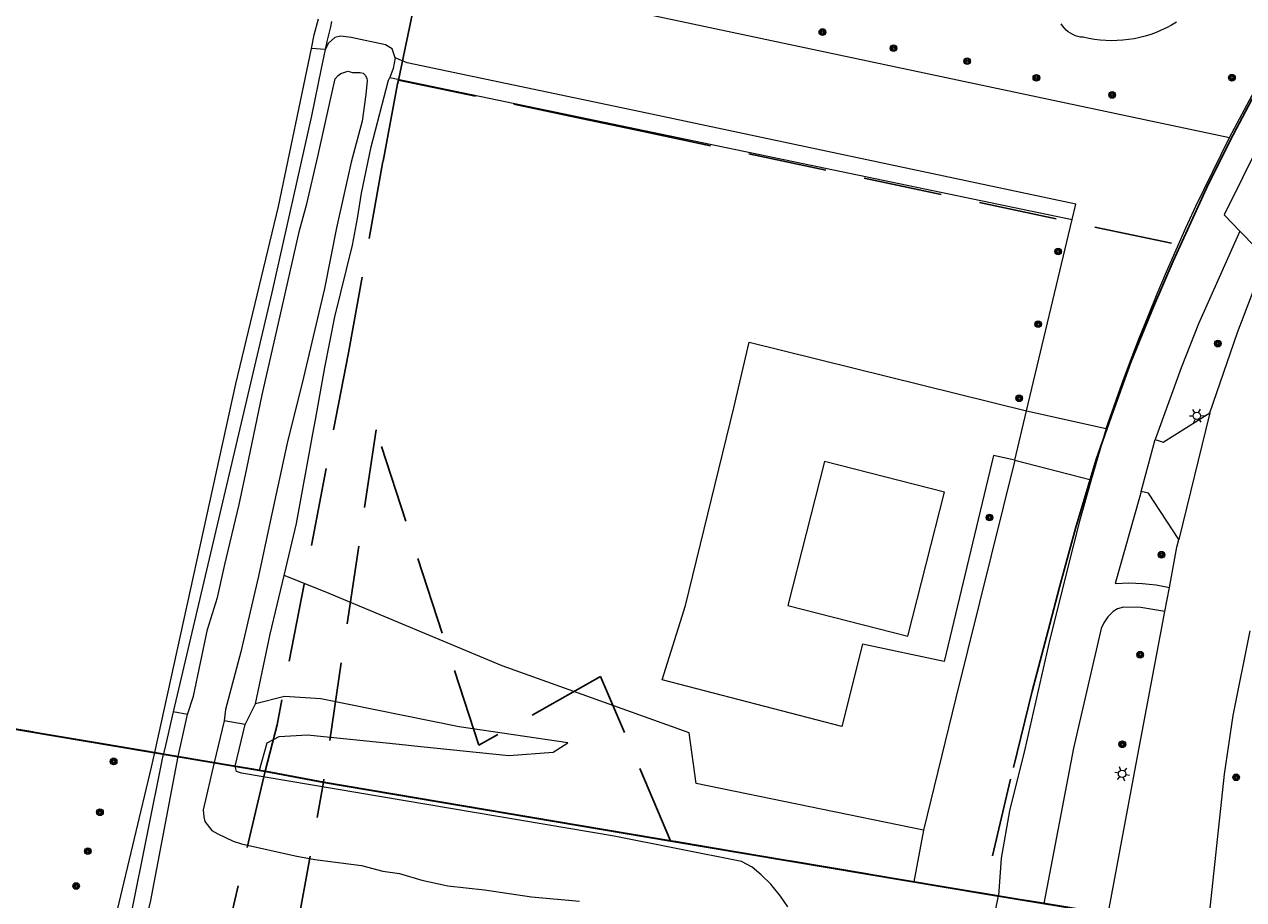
# Model space of a CAD drawing. Header units: metres. Extents: x 89872 to 94585, y 463299 to 469000.
# Tile 126 of 230: x 91255 to 91353, y 465159 to 465230. Entities that reach past the tile are written whole.
import ezdxf
from ezdxf.enums import TextEntityAlignment as Align

# ---------------------------------------------------------------- set-up
doc = ezdxf.new("R2010")
doc.units = ezdxf.units.M
doc.linetypes.add('HIDDEN', pattern=[9.525, 6.35, -3.175])
doc.layers.get('0').update_dxf_attribs({"linetype": 'CONTINUOUS'})
for name, color, linetype, lineweight in [('B-WE-GR-BEPLANTING_CULTUUR-G', 251, 'CONTINUOUS', 13), ('B-WE-GR-BOOM-S', 251, 'CONTINUOUS', 13), ('B-WE-IE-TERREINAFSCHEIDING-G', 251, 'CONTINUOUS', 13), ('B-WE-KL-ET_LS_OV_LICHTMAST-S', 251, 'CONTINUOUS', 13), ('B-WE-OG-TOPOGRAFIE_BEBOUWING-GV', 251, 'CONTINUOUS', 13), ('B-WE-OG-TOPOGRAFIE_HUISNUMMER-T25', 251, 'CONTINUOUS', 13), ('B-WE-OG-TOPOGRAFIE_WATER-GV', 251, 'CONTINUOUS', 13), ('B-WE-VH-VERHARDING-GV', 251, 'CONTINUOUS', 13), ('G04', 7, 'gemeentegr', 35), ('Percelen', 10, 'HIDDEN', 25)]:
    doc.layers.add(name, color=color, linetype=linetype, lineweight=lineweight)
doc.styles.get("Standard").update_dxf_attribs({"font": 'isocp.shx'})
doc.linetypes.add('gemeentegr', pattern='A,1,-2.25,[1,RTW.shx,S=1.25,R=0,X=0,Y=0],-2.25', length=5.5)

# ---------------------------------------------------------------- blocks, each defined once
blk = doc.blocks.new('Q_LICHTMAST')
for points in [[(-0.26, 0.15), (-0.52, 0.3)], [(0, 0.3), (0, 0.6)], [(0.26, 0.15), (0.52, 0.3)], [(-0.26, -0.15), (-0.52, -0.3)], [(0, -0.3), (0, -0.6)], [(0.26, -0.15), (0.52, -0.3)]]:
    blk.add_lwpolyline(points)
blk.add_circle((0, 0), 0.3)
blk = doc.blocks.new('Q_BOOM')
for radius in [0.27, 0.18, 0.09]:
    blk.add_circle((0, 0), radius)
blk = doc.blocks.new('OGT_BLOK4_AUTOCAD_OD_1_FMEBLOCK4')
at = {"layer": 'B-WE-GR-BEPLANTING_CULTUUR-G'}
for p, q in [((-26.453, 4.51), (-26.458, 4.511)), ((26.458, -4.511), (-21.285, 3.529))]:
    blk.add_line(p, q, dxfattribs=at)

msp = doc.modelspace()

# ---------------------------------------------------------------- linework, layer by layer
at = {"layer": 'B-WE-GR-BEPLANTING_CULTUUR-G'}
for p, q in [((91285.641, 465227.115), (91284.659, 465227.527)), ((91284.223, 465225.946), (91339.398, 465214.451)), ((91339.398, 465214.451), (91339.693, 465215.698)), ((91267.889, 465174.408), (91266.723, 465174.61)), ((91272.541, 465173.604), (91270.838, 465173.899)), ((91272.928, 465170.032), (91271.729, 465170.234)), ((91273.699, 465169.902), (91272.928, 465170.032)), ((91278.871, 465168.92), (91273.703, 465169.901)), ((91327.385, 465165.04), (91308.992, 465168.817)), ((91327.385, 465165.04), (91326.614, 465160.88))]:
    msp.add_line(p, q, dxfattribs=at)
for points in [[(91284.659, 465227.527), (91284.503, 465226.674), (91284.223, 465225.946)], [(91339.693, 465215.698), (91304.49, 465223.145), (91285.641, 465227.115)], [(91334.756, 465194.986), (91329.993, 465175.765), (91327.385, 465165.04)], [(91308.992, 465168.817), (91308.444, 465172.917), (91293.318, 465178.344), (91279.002, 465184.319), (91275.691, 465185.653)], [(91273.699, 465169.902), (91274.32, 465172.109), (91275.286, 465172.624), (91277.576, 465172.768), (91284.988, 465172), (91286.737, 465171.819), (91293.869, 465171.079), (91297.447, 465171.371), (91298.62, 465172.101), (91289.84, 465173.396), (91278.665, 465175.677), (91275.723, 465175.859), (91273.364, 465175.258)]]:
    msp.add_lwpolyline(points, dxfattribs=at)
at = {"layer": 'B-WE-IE-TERREINAFSCHEIDING-G'}
for points in [[(91312.036, 465199.21), (91313.276, 465204.536), (91335.698, 465198.972)], [(91334.756, 465194.986), (91333.046, 465195.354), (91329.046, 465178.682), (91322.442, 465180.082), (91320.777, 465173.421), (91306.244, 465177.206), (91308.139, 465183.22), (91312.036, 465199.21)]]:
    msp.add_lwpolyline(points, dxfattribs=at)
at = {"layer": 'B-WE-OG-TOPOGRAFIE_BEBOUWING-GV'}
msp.add_lwpolyline([(91329.081, 465192.389), (91319.387, 465194.861), (91316.418, 465183.221), (91326.112, 465180.749), (91329.081, 465192.389)], dxfattribs=at)
at = {"layer": 'B-WE-OG-TOPOGRAFIE_WATER-GV'}
for p, q in [((91272.541, 465173.604), (91273.364, 465175.258)), ((91270.838, 465173.899), (91270.045, 465170.518)), ((91271.729, 465170.234), (91272.541, 465173.604)), ((91271.729, 465170.234), (91271.729, 465170.234))]:
    msp.add_line(p, q, dxfattribs=at)
for points in [[(91283.893, 465228.586), (91281.098, 465229.179), (91280.244, 465229.288), (91279.79, 465229.177), (91279.282, 465228.71), (91278.997, 465228.188)], [(91278.997, 465228.188), (91278.686, 465226.653), (91277.894, 465222.821), (91274.689, 465208.532), (91266.723, 465174.61)], [(91284.659, 465227.527), (91284.41, 465228.245), (91283.893, 465228.586)], [(91267.889, 465174.408), (91268.363, 465175.877), (91269.499, 465181.279), (91270.302, 465183.857), (91270.893, 465186.533), (91272.044, 465191.387), (91272.662, 465194.301), (91273.902, 465200.271), (91275.235, 465206.073), (91276.928, 465213.557), (91277.534, 465215.711), (91278.406, 465219.547), (91279.433, 465224.142), (91279.818, 465225.823), (91280.06, 465226.105), (91280.276, 465226.244), (91280.85, 465226.448), (91281.229, 465226.347), (91281.823, 465226.337), (91282.084, 465226.285), (91282.247, 465226.116), (91282.386, 465225.876), (91282.406, 465225.662), (91282.293, 465224.57), (91281.995, 465222.388), (91281.108, 465219.074), (91279.927, 465213.769), (91278.942, 465208.864), (91277.254, 465201.666)], [(91275.691, 465185.653), (91276.688, 465189.861), (91278.021, 465197.114), (91278.23, 465198.251), (91278.991, 465202.47), (91279.795, 465206.569), (91281.223, 465212.37), (91281.615, 465214.527), (91281.934, 465216.566), (91282.734, 465220.332), (91284.13, 465225.706), (91284.223, 465225.946)], [(91277.254, 465201.666), (91275.93, 465196.363), (91274.564, 465190.014), (91273.611, 465185.585), (91272.179, 465179.475), (91270.96, 465174.812), (91270.838, 465173.899)], [(91273.364, 465175.258), (91274.568, 465180.911), (91275.691, 465185.653)], [(91266.723, 465174.61), (91266.089, 465171.908), (91265.926, 465171.213)], [(91267.119, 465171.012), (91267.119, 465171.012), (91267.889, 465174.408)], [(91262.24, 465149.326), (91262.729, 465150.653), (91264.882, 465159.224), (91267.119, 465171.012)], [(91265.926, 465171.213), (91265.864, 465170.951), (91263.31, 465158.329)], [(91270.045, 465170.518), (91269.146, 465166.686), (91269.184, 465166.126), (91269.288, 465165.737), (91269.844, 465165.029), (91270.318, 465164.749), (91271.58, 465164.161), (91272.246, 465163.934), (91276.579, 465162.97), (91278.174, 465162.679)], [(91316.421, 465158.86), (91315.834, 465159.716), (91315.032, 465160.672), (91314.271, 465161.433), (91313.543, 465162.056), (91312.655, 465162.506), (91302.367, 465164.565), (91272.243, 465169.66), (91271.843, 465169.805), (91271.729, 465170.234)], [(91278.174, 465162.679), (91281.956, 465162.186), (91283.678, 465161.723), (91285.019, 465161.532), (91286.809, 465161.009), (91288.921, 465160.552), (91291.884, 465160.23), (91295.696, 465159.653), (91299.581, 465159.294)]]:
    msp.add_lwpolyline(points, dxfattribs=at)
at = {"layer": 'B-WE-VH-VERHARDING-GV'}
for p, q in [((91279.527, 465230.456), (91279.431, 465230.02)), ((91278.997, 465228.188), (91277.895, 465228.283)), ((91349.414, 465215.533), (91352.134, 465221.093)), ((91335.698, 465198.972), (91339.398, 465214.451)), ((91352.772, 465205.302), (91354.457, 465209.768)), ((91350.543, 465198.806), (91352.772, 465205.302)), ((91334.756, 465194.986), (91335.698, 465198.972)), ((91335.698, 465198.972), (91342.146, 465197.546)), ((91350.543, 465198.806), (91348.022, 465188.574)), ((91342.146, 465197.546), (91340.936, 465193.382)), ((91344.981, 465192.449), (91346.11, 465196.647)), ((91334.756, 465194.986), (91340.936, 465193.382)), ((91340.936, 465193.382), (91339.994, 465190.037)), ((91346.891, 465182.728), (91347.269, 465184.669)), ((91344.644, 465170.704), (91346.891, 465182.728)), ((91342.3, 465158.28), (91344.644, 465170.704)), ((91351.696, 465169.581), (91350.334, 465156.965)), ((91333.434, 465159.731), (91326.614, 465160.88)), ((91330.461, 465144.935), (91333.435, 465159.731)), ((91333.435, 465159.731), (91333.434, 465159.731))]:
    msp.add_line(p, q, dxfattribs=at)
for points in [[(91352.134, 465221.093), (91355.775, 465227.863), (91360.77, 465236.801), (91368.309, 465250), (91368.471, 465250.283), (91369.697, 465252.341), (91370.939, 465254.389), (91372.197, 465256.428), (91373.47, 465258.456), (91374.76, 465260.475)], [(91286.776, 465234.941), (91287.221, 465234.847), (91352.134, 465221.093)], [(91277.895, 465228.283), (91278.123, 465229.376), (91278.466, 465230.674)], [(91279.431, 465230.02), (91279.129, 465228.838), (91278.997, 465228.188)], [(91347.825, 465230.405), (91347.429, 465230.17), (91347.023, 465229.953), (91346.607, 465229.756), (91346.182, 465229.578), (91345.75, 465229.421), (91345.31, 465229.284), (91344.865, 465229.168), (91344.414, 465229.073), (91343.96, 465228.999), (91343.502, 465228.947), (91343.043, 465228.916), (91342.583, 465228.907), (91342.123, 465228.92), (91341.664, 465228.954), (91341.207, 465229.01), (91340.753, 465229.087), (91340.303, 465229.186), (91340.085, 465229.208), (91339.871, 465229.252), (91339.662, 465229.317), (91339.461, 465229.403), (91339.269, 465229.508), (91339.089, 465229.632), (91338.922, 465229.773), (91338.77, 465229.93), (91338.634, 465230.102), (91338.516, 465230.286)], [(91265.229, 465171.33), (91271.783, 465201.141), (91275.232, 465215.502), (91277.895, 465228.283)], [(91354.654, 465220.821), (91351.689, 465214.824), (91352.968, 465213.501)], [(91342.146, 465197.546), (91342.785, 465199.379), (91343.444, 465201.204), (91344.123, 465203.023), (91344.821, 465204.834), (91345.538, 465206.637), (91346.275, 465208.433), (91347.031, 465210.22), (91347.806, 465212), (91348.601, 465213.771), (91349.414, 465215.533)], [(91352.968, 465213.501), (91349.606, 465205.995), (91348.216, 465202.437), (91346.11, 465196.647)], [(91354.457, 465209.768), (91354.255, 465212.169), (91352.968, 465213.501)], [(91346.11, 465196.647), (91346.761, 465196.439), (91350.543, 465198.806)], [(91344.981, 465192.449), (91344.847, 465191.951), (91342.889, 465185.006), (91343.439, 465185.039), (91343.991, 465185.05), (91344.542, 465185.04), (91345.092, 465185.008), (91345.641, 465184.955), (91346.187, 465184.881), (91346.73, 465184.786), (91347.269, 465184.669)], [(91348.022, 465188.574), (91345.566, 465192.308), (91344.981, 465192.449)], [(91339.994, 465190.037), (91339.52, 465188.133), (91337.588, 465180.493), (91335.586, 465171.601), (91334.34, 465166.61), (91333.67, 465162.78), (91333.435, 465159.731)], [(91347.269, 465184.669), (91347.862, 465187.928), (91348.022, 465188.574)], [(91346.891, 465182.728), (91344.952, 465183.05), (91343.553, 465183.086), (91343.07, 465182.942), (91342.72, 465182.724), (91342.298, 465182.314), (91341.96, 465181.832), (91341.755, 465181.373), (91339.511, 465171.674), (91337.117, 465159.128)], [(91353.759, 465181.164), (91352.384, 465174.312), (91351.696, 465169.581)], [(91262.223, 465158.615), (91264.968, 465170.143), (91265.229, 465171.33)]]:
    msp.add_lwpolyline(points, dxfattribs=at)
at = {"layer": 'G04', "flags": 128}
msp.add_lwpolyline([(90762.73, 464180.918), (90765.084, 464184.574), (90771.001, 464193.763), (90771.418, 464193.226), (90806.857, 464250), (90806.893, 464250.057), (90799.191, 464267.984), (90793.575, 464280.069), (90804.614, 464284.919), (90803.808, 464286.834), (90821.668, 464318.031), (90833.482, 464340.074), (90842.172, 464363.906), (90849.473, 464388.533), (90850.904, 464396.712), (90858.129, 464437.994), (90858.629, 464440.869), (90862.586, 464497.936), (90862.854, 464500), (90866.133, 464525.285), (90871.255, 464551.157), (90878.53, 464576.979), (90885.232, 464600.765), (90894.694, 464624.155), (90916.229, 464670.782), (90923.293, 464685.003), (90927.376, 464693.223), (90938.43, 464709.965), (90941.093, 464713.999), (90957.051, 464733.719), (90970.677, 464750), (90973.347, 464753.19), (90989.846, 464772.531), (91000, 464782.708), (91044.924, 464827.733), (91063.028, 464849.21), (91079.634, 464871.077), (91092.419, 464893.275), (91103.51, 464916.806), (91112.665, 464940.325), (91120.292, 464963.847), (91126.996, 464987.966), (91129.797, 465000), (91144.012, 465061.06), (91152.55, 465098.496), (91157.843, 465121.702), (91161.106, 465136.009), (91167.76, 465165.187), (91172.721, 465186.931), (91274.161, 465169.824), (91278.871, 465168.92), (91306.939, 465164.19), (91332.25, 465159.925), (91370.226, 465153.708), (91500, 465131.816), (91556.496, 465122.286), (91557.902, 465122.049), (91558.319, 465121.978), (91922.028, 465060.624), (92000, 465047.627), (92028.578, 465042.864), (92029.05, 465042.784), (92039.587, 465041.009), (92042.012, 465042.88), (92058.729, 465054.968), (92061.164, 465057.231), (92072.525, 465074.552), (92088.565, 465098.548), (92080.975, 465168.593), (92072.154, 465250), (92067.808, 465290.113), (92105.284, 465350.832), (92113.419, 465364.095), (92113.852, 465364.802), (92156.865, 465434.927), (92207.5, 465500), (92230.874, 465530.038), (92308.958, 465565.352), (92325.025, 465572.618), (92358.361, 465534.343), (92375.518, 465545.729), (92376.908, 465547.361), (92384.659, 465556.463), (92397.293, 465571.452), (92416.041, 465593.905), (92432.883, 465613.689), (92464.879, 465651.213), (92497.856, 465688.874), (92500, 465691.177), (92505.83, 465697.439), (92511.566, 465704.117), (92521.658, 465716.37), (92529.979, 465726.801), (92537.607, 465736.363), (92548.591, 465750), (92552.63, 465755.015), (92556.403, 465759.684), (92562.827, 465767.634), (92569.989, 465776.31), (92574.003, 465780.587), (92577.231, 465784.052), (92588.963, 465795.426), (92608.337, 465813.961), (92622.925, 465827.428), (92631.947, 465835.498), (92640.363, 465842.899), (92646.72, 465848.398), (92649.674, 465851.087), (92655.375, 465856.57), (92659.681, 465860.77), (92669.908, 465871.241), (92675.754, 465876.864), (92679.793, 465880.734), (92688.168, 465888.522), (92695.009, 465895.689), (92697.263, 465898.27), (92704.745, 465907.62), (92710.444, 465915.747), (92715.479, 465923.913), (92725.569, 465940.499), (92746.285, 465971.181), (92753.804, 465982.225), (92759.426, 465990.226), (92765.699, 465998.943), (92766.58, 466000), (92769.211, 466003.159), (92773.766, 466008.489), (92780.829, 466016.166), (92794.831, 466030.966), (92802.602, 466039.507), (92809.884, 466047.531), (92816.372, 466054.824), (92821.821, 466061.328), (92828.633, 466069.34), (92835.925, 466079.062), (92842.64, 466088.401), (92855.397, 466105.333), (92855.715, 466105.424), (92856.197, 466105.491), (92856.585, 466105.484), (92857.003, 466105.464), (92857.27, 466105.398), (92857.622, 466105.287), (92857.923, 466105.172), (92858.187, 466105.039), (92858.494, 466104.839), (92859.039, 466104.431), (92861.971, 466101.771), (92865.717, 466098.373), (92920.241, 466048.902), (92924.008, 466045.517), (92930.572, 466039.619), (92998.612, 466101.645), (93000, 466102.891), (93005.837, 466108.132), (93030.871, 466090.025), (93065.847, 466064.817), (93102.626, 466038.113), (93109.36, 466033.246), (93110.097, 466034.206), (93158.596, 466000), (93306.231, 465895.873), (93359.76, 465857.429), (93435.054, 465802.049), (93442.082, 465801.869), (93443.293, 465801.845), (93453.918, 465801.632), (93457.862, 465939.659), (93469.426, 465939.2), (93472.188, 465939.09), (93475.385, 465938.963), (93481.545, 465938.719), (93483.268, 465938.651), (93484.139, 465938.616), (93485.572, 465938.105), (93486.409, 465937.566), (93494.847, 465922.091), (93500, 465912.403), (93504.136, 465904.627), (93508.621, 465897.953), (93513.129, 465894.339), (93520.947, 465889.782), (93530.991, 465883.823), (93532.524, 465882.685), (93535.588, 465878.573), (93538.201, 465872.983), (93542.796, 465865.595), (93545.319, 465862.189), (93550.726, 465857.435), (93557.996, 465851.82), (93581.849, 465842.204), (93589.805, 465836.356), (93596.002, 465832.328), (93604.605, 465824.417), (93611.167, 465817.577), (93626.645, 465799.002), (93639.907, 465783.231), (93651.138, 465769.834), (93666.889, 465750), (93670.294, 465745.713), (93684.456, 465727.847), (93694.845, 465714.77), (93712.324, 465692.691), (93728.198, 465671.988), (93747.979, 465645.789), (93761.036, 465629.117), (93766.288, 465628.078), (93771.387, 465626.545), (93776.819, 465625.787), (93788.1, 465624.272), (93792.396, 465621.551), (93838.856, 465642.652), (93852.496, 465660.674), (93875.581, 465691.174), (93878.316, 465694.787), (93890.157, 465710.978), (93902.123, 465728.33), (93905.889, 465733.991), (93916.539, 465750), (93919.175, 465753.962), (93935.187, 465778.877), (93943.898, 465792.431), (93948.653, 465800.044), (93970.062, 465836.533), (93970.539, 465837.403), (93971.352, 465838.888), (93989.066, 465871.238), (93993.852, 465879.978), (94000, 465892.578), (94010.834, 465914.781), (94036.304, 465967.704), (94036.956, 465969.059), (94050.459, 466000), (94053.838, 466007.744), (94056.009, 466013.138), (94057.82, 466017.959), (94071.935, 466055.523), (94073.829, 466060.661), (94078.675, 466074.572), (94085.465, 466094.061), (94093.555, 466118.419), (94094.919, 466122.527), (94102.301, 466146.152), (94103.669, 466150.8), (94110.42, 466174.938), (94113.711, 466186.706), (94121.681, 466216.879), (94125.591, 466232.104), (94127.77, 466240.588), (94129.767, 466250), (94137.964, 466288.635), (94144.527, 466331.516), (94144.93, 466334.98), (94145.409, 466339.089), (94145.825, 466342.66), (94151.425, 466390.749), (94153.23, 466390.697), (94157.604, 466460.898), (94158.979, 466500), (94159.901, 466526.208), (94159.349, 466560.417), (94158.489, 466578.406)], dxfattribs=at)
msp.add_lwpolyline([(90762.73, 464180.918), (90765.084, 464184.574), (90771.001, 464193.763), (90771.418, 464193.226), (90806.857, 464250), (90806.893, 464250.057), (90799.191, 464267.984), (90793.575, 464280.069), (90804.614, 464284.919), (90803.808, 464286.834), (90821.668, 464318.031), (90833.482, 464340.074), (90842.172, 464363.906), (90849.473, 464388.533), (90850.904, 464396.712), (90858.129, 464437.994), (90858.629, 464440.869), (90862.586, 464497.936), (90862.854, 464500), (90866.133, 464525.285), (90871.255, 464551.157), (90878.53, 464576.979), (90885.232, 464600.765), (90894.694, 464624.155), (90916.229, 464670.782), (90923.293, 464685.003), (90927.376, 464693.223), (90938.43, 464709.965), (90941.093, 464713.999), (90957.051, 464733.719), (90970.677, 464750), (90973.347, 464753.19), (90989.846, 464772.531), (91000, 464782.708), (91044.924, 464827.733), (91063.028, 464849.21), (91079.634, 464871.077), (91092.419, 464893.275), (91103.51, 464916.806), (91112.665, 464940.325), (91120.292, 464963.847), (91126.996, 464987.966), (91129.797, 465000), (91144.012, 465061.06), (91152.55, 465098.496), (91157.843, 465121.702), (91161.106, 465136.009), (91167.76, 465165.187), (91172.721, 465186.931), (91274.161, 465169.824), (91278.871, 465168.92), (91306.939, 465164.19), (91332.25, 465159.925), (91370.226, 465153.708), (91500, 465131.816), (91556.496, 465122.286), (91557.902, 465122.049), (91558.319, 465121.978), (91922.028, 465060.624), (92000, 465047.627), (92028.578, 465042.864), (92029.05, 465042.784), (92039.587, 465041.009), (92042.012, 465042.88), (92058.729, 465054.968), (92061.164, 465057.231), (92072.525, 465074.552), (92088.565, 465098.548), (92080.975, 465168.593), (92072.154, 465250), (92067.808, 465290.113), (92105.284, 465350.832), (92113.419, 465364.095), (92113.852, 465364.802), (92156.865, 465434.927), (92207.5, 465500), (92230.874, 465530.038), (92308.958, 465565.352), (92325.025, 465572.618), (92358.361, 465534.343), (92375.518, 465545.729), (92376.908, 465547.361), (92384.659, 465556.463), (92397.293, 465571.452), (92416.041, 465593.905), (92432.883, 465613.689), (92464.879, 465651.213), (92497.856, 465688.874), (92500, 465691.177), (92505.83, 465697.439), (92511.566, 465704.117), (92521.658, 465716.37), (92529.979, 465726.801), (92537.607, 465736.363), (92548.591, 465750), (92552.63, 465755.015), (92556.403, 465759.684), (92562.827, 465767.634), (92569.989, 465776.31), (92574.003, 465780.587), (92577.231, 465784.052), (92588.963, 465795.426), (92608.337, 465813.961), (92622.925, 465827.428), (92631.947, 465835.498), (92640.363, 465842.899), (92646.72, 465848.398), (92649.674, 465851.087), (92655.375, 465856.57), (92659.681, 465860.77), (92669.908, 465871.241), (92675.754, 465876.864), (92679.793, 465880.734), (92688.168, 465888.522), (92695.009, 465895.689), (92697.263, 465898.27), (92704.745, 465907.62), (92710.444, 465915.747), (92715.479, 465923.913), (92725.569, 465940.499), (92746.285, 465971.181), (92753.804, 465982.225), (92759.426, 465990.226), (92765.699, 465998.943), (92766.58, 466000), (92769.211, 466003.159), (92773.766, 466008.489), (92780.829, 466016.166), (92794.831, 466030.966), (92802.602, 466039.507), (92809.884, 466047.531), (92816.372, 466054.824), (92821.821, 466061.328), (92828.633, 466069.34), (92835.925, 466079.062), (92842.64, 466088.401), (92855.397, 466105.333), (92855.715, 466105.424), (92856.197, 466105.491), (92856.585, 466105.484), (92857.003, 466105.464), (92857.27, 466105.398), (92857.622, 466105.287), (92857.923, 466105.172), (92858.187, 466105.039), (92858.494, 466104.839), (92859.039, 466104.431), (92861.971, 466101.771), (92865.717, 466098.373), (92920.241, 466048.902), (92924.008, 466045.517), (92930.572, 466039.619), (92998.612, 466101.645), (93000, 466102.891), (93005.837, 466108.132), (93030.871, 466090.025), (93065.847, 466064.817), (93102.626, 466038.113), (93109.36, 466033.246), (93110.097, 466034.206), (93158.596, 466000), (93306.231, 465895.873), (93359.76, 465857.429), (93435.054, 465802.049), (93442.082, 465801.869), (93443.293, 465801.845), (93453.918, 465801.632), (93457.862, 465939.659), (93469.426, 465939.2), (93472.188, 465939.09), (93475.385, 465938.963), (93481.545, 465938.719), (93483.268, 465938.651), (93484.139, 465938.616), (93485.572, 465938.105), (93486.409, 465937.566), (93494.847, 465922.091), (93500, 465912.403), (93504.136, 465904.627), (93508.621, 465897.953), (93513.129, 465894.339), (93520.947, 465889.782), (93530.991, 465883.823), (93532.524, 465882.685), (93535.588, 465878.573), (93538.201, 465872.983), (93542.796, 465865.595), (93545.319, 465862.189), (93550.726, 465857.435), (93557.996, 465851.82), (93581.849, 465842.204), (93589.805, 465836.356), (93596.002, 465832.328), (93604.605, 465824.417), (93611.167, 465817.577), (93626.645, 465799.002), (93639.907, 465783.231), (93651.138, 465769.834), (93666.889, 465750), (93670.294, 465745.713), (93684.456, 465727.847), (93694.845, 465714.77), (93712.324, 465692.691), (93728.198, 465671.988), (93747.979, 465645.789), (93761.036, 465629.117), (93766.288, 465628.078), (93771.387, 465626.545), (93776.819, 465625.787), (93788.1, 465624.272), (93792.396, 465621.551), (93838.856, 465642.652), (93852.496, 465660.674), (93875.581, 465691.174), (93878.316, 465694.787), (93890.157, 465710.978), (93902.123, 465728.33), (93905.889, 465733.991), (93916.539, 465750), (93919.175, 465753.962), (93935.187, 465778.877), (93943.898, 465792.431), (93948.653, 465800.044), (93970.062, 465836.533), (93970.539, 465837.403), (93971.352, 465838.888), (93989.066, 465871.238), (93993.852, 465879.978), (94000, 465892.578), (94010.834, 465914.781), (94036.304, 465967.704), (94036.956, 465969.059), (94050.459, 466000), (94053.838, 466007.744), (94056.009, 466013.138), (94057.82, 466017.959), (94071.935, 466055.523), (94073.829, 466060.661), (94078.675, 466074.572), (94085.465, 466094.061), (94093.555, 466118.419), (94094.919, 466122.527), (94102.301, 466146.152), (94103.669, 466150.8), (94110.42, 466174.938), (94113.711, 466186.706), (94121.681, 466216.879), (94125.591, 466232.104), (94127.77, 466240.588), (94129.767, 466250), (94137.964, 466288.635), (94144.527, 466331.516), (94144.93, 466334.98), (94145.409, 466339.089), (94145.825, 466342.66), (94151.425, 466390.749), (94153.23, 466390.697), (94157.604, 466460.898), (94158.979, 466500), (94159.901, 466526.208), (94159.349, 466560.417), (94158.489, 466578.406)], dxfattribs=at)
at = {"layer": 'Percelen'}
for p, q in [((91274.161, 465169.824), (91172.721, 465186.931)), ((91278.871, 465168.92), (91274.161, 465169.824)), ((91306.939, 465164.19), (91278.871, 465168.92)), ((91332.25, 465159.925), (91306.939, 465164.19)), ((91370.226, 465153.708), (91332.25, 465159.925))]:
    msp.add_line(p, q, dxfattribs=at)
for points in [[(91388.628, 465273.554), (91382.584, 465267.013), (91378.156, 465261.834), (91374.572, 465257.2), (91371.592, 465253.164), (91368.782, 465249.249), (91366.245, 465245.411), (91363.598, 465241.153), (91360.259, 465235.854), (91357.477, 465230.635), (91354.678, 465225.594), (91352.182, 465220.84), (91351.04, 465218.558), (91350.432, 465217.339), (91348.161, 465212.372)], [(91290.445, 465251.1), (91288.193, 465241.251), (91284.934, 465225.73)], [(91284.934, 465225.73), (91284.868, 465225.414), (91283.679, 465219.151), (91280.881, 465203.659), (91275.121, 465173.568), (91274.161, 465169.824)], [(91284.934, 465225.73), (91299.711, 465222.618), (91303.953, 465221.725), (91348.161, 465212.372)], [(91348.161, 465212.372), (91347.575, 465211.089), (91345.975, 465207.372), (91344.141, 465202.915), (91342.564, 465198.483), (91341.347, 465195.035), (91339.68, 465189.444), (91338.387, 465184.708), (91337.587, 465181.711), (91336.16, 465176.297), (91334.417, 465169.163), (91332.25, 465159.925)], [(91306.939, 465164.19), (91301.258, 465177.482), (91291.421, 465171.923), (91283.123, 465197.432), (91278.871, 465168.92)], [(91274.161, 465169.824), (91270.646, 465154.884), (91268.913, 465151.571), (91268.009, 465148.185), (91264.549, 465137.445)], [(91264.549, 465137.445), (91272.732, 465135.225), (91273.248, 465137.961), (91278.871, 465168.92)]]:
    msp.add_lwpolyline(points, dxfattribs=at)

# ---------------------------------------------------------------- block references
at = {"layer": 'B-WE-GR-BEPLANTING_CULTUUR-G'}
msp.add_blockref('OGT_BLOK4_AUTOCAD_OD_1_FMEBLOCK4', (91300.156, 465165.391), dxfattribs=at)
at = {"layer": 'B-WE-GR-BOOM-S'}
for p, rotation in [((91319.207, 465229.61), 168.0368962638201), ((91324.964, 465228.309), 168.0368962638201), ((91330.915, 465227.257), 168.0368962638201), ((91336.506, 465225.903), 168.0368962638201), ((91352.323, 465225.919), 61.72801908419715), ((91342.63, 465224.521), 168.0368962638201), ((91338.264, 465211.852), 76.5566370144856), ((91336.66, 465205.974), 76.5566370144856), ((91351.177, 465204.406), 71.06115046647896), ((91335.122, 465199.986), 76.55663701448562), ((91332.725, 465190.335), 76.08235210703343), ((91346.629, 465187.329), 79.68741817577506), ((91344.905, 465179.239), 79.41487324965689), ((91343.459, 465171.996), 79.41487324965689), ((91261.904, 465170.611), 76.60638237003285), ((91352.661, 465169.324), 83.83831784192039), ((91260.799, 465166.497), 76.60638237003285), ((91259.82, 465163.343), 76.60638237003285), ((91258.879, 465160.531), 164.2910543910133)]:
    msp.add_blockref('Q_BOOM', p, dxfattribs=dict(at, rotation=rotation))
at = {"layer": 'B-WE-KL-ET_LS_OV_LICHTMAST-S'}
for p, rotation in [((91349.486, 465198.561), 32.04077533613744), ((91343.436, 465169.6), 79.31575977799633)]:
    msp.add_blockref('Q_LICHTMAST', p, dxfattribs=dict(at, rotation=rotation))

# ---------------------------------------------------------------- texts
at = {"layer": 'B-WE-OG-TOPOGRAFIE_HUISNUMMER-T25'}
msp.add_text('40', height=0.0025, rotation=-14.3, dxfattribs=at).set_placement((91325.174, 465187.187), align=Align.MIDDLE)

doc.saveas('drawing.dxf')
